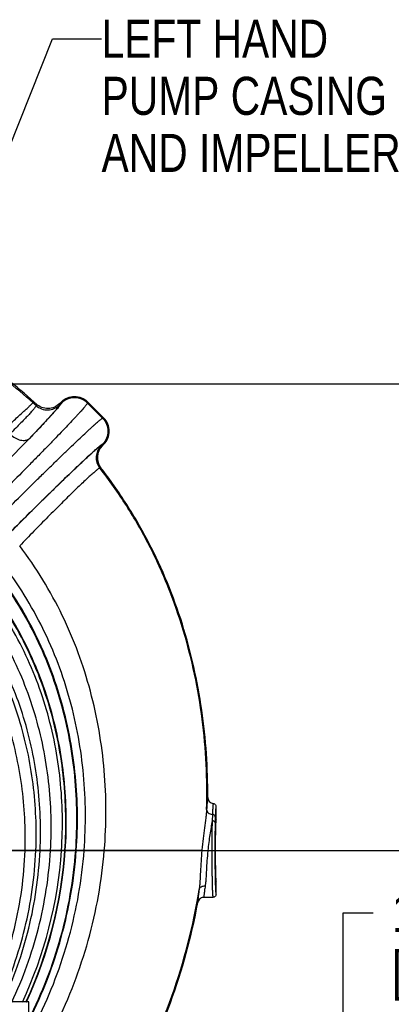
# Model space of a CAD drawing. Header units: inches. Extents: x 0 to 34, y 0 to 22.
# Tile 86 of 175: x 28.2 to 29.5, y 4.8 to 8.5. Entities that reach past the tile are written whole.
import ezdxf

# ---------------------------------------------------------------- set-up
doc = ezdxf.new("R2010")
doc.units = ezdxf.units.IN
doc.header["$LTSCALE"] = 1.87
doc.header["$MEASUREMENT"] = 0
doc.layers.get('0').update_dxf_attribs({"linetype": 'CONTINUOUS'})
doc.layers.add('94_3D_NOTES', color=7, linetype='CONTINUOUS')
doc.styles.get("Standard").update_dxf_attribs({"font": 'txt', "width": 0.8})
doc.dimstyles.new('DIMSTYLE_2', dxfattribs={"dimtxt": 0.14, "dimasz": 0.156, "dimexe": 0.125, "dimexo": 0.0625, "dimgap": 0.07, "dimtad": 0, "dimtih": 1, "dimtoh": 1, "dimlfac": 4, "dimzin": 4, "dimdsep": 46, "dimtxsty": 'Standard', "dimblk": '_FILLED', "dimblk1": '_FILLED', "dimblk2": '_FILLED', "dimcen": 0.09, "dimadec": 0, "dimazin": 0, "dimtp": 0.001, "dimtm": 0.001, "dimtfac": 1, "dimtofl": 0, "dimtmove": 0, "dimatfit": 3, "dimldrblk": '_FILLED', "dimfxl": 0, "dimtolj": 1, "dimtzin": 4, "dimarcsym": 0})
doc.dimstyles.get("Standard").update_dxf_attribs({"dimtxt": 0.14, "dimasz": 0.156, "dimexe": 0.125, "dimexo": 0.0625, "dimgap": 0.09, "dimtad": 0, "dimtih": 1, "dimtoh": 1, "dimdec": 3, "dimzin": 4, "dimdsep": 46, "dimtxsty": 'Standard', "dimblk": '_FILLED', "dimblk1": '_FILLED', "dimblk2": '_FILLED', "dimcen": 0.09, "dimadec": 0, "dimazin": 0, "dimtol": 1, "dimtp": 0.001, "dimtm": 0.001, "dimtfac": 1, "dimtdec": 3, "dimtofl": 0, "dimtmove": 0, "dimatfit": 3, "dimldrblk": '_FILLED', "dimfxl": 0, "dimtolj": 1, "dimtzin": 4, "dimarcsym": 0})

# ---------------------------------------------------------------- blocks, each defined once
blk = doc.blocks.new('_FILLED')
at = {"color": 0, "linetype": 'ByBlock'}
blk.add_solid([(0, 0), (-1, 0.2), (-1, -0.2)], dxfattribs=at)
blk = doc.blocks.new('*D5')
at = {"color": 6, "linetype": 'Continuous'}
for p, q in [((29.3409, 4.517), (29.3409, 5.1731)), ((29.3409, 5.1731), (29.4509, 5.1731)), ((27.3375, 4.517), (29.4659, 4.517)), ((27.1464, 4.1582), (29.4659, 4.1582)), ((29.3409, 4.1582), (29.3409, 3.8457))]:
    blk.add_line(p, q, dxfattribs=at)
at = {"color": 6, "linetype": 'Continuous', "xscale": 0.156, "yscale": 0.156, "zscale": 0.156}
for p, rotation in [((29.3409, 4.517), 270), ((29.3409, 4.1582), 90)]:
    blk.add_blockref('_FILLED', p, dxfattribs=dict(at, rotation=rotation))
at = {"color": 6, "linetype": 'Continuous', "insert": (29.5209, 5.2431), "char_height": 0.14, "width": 0.672, "attachment_point": 1, "line_spacing_factor": 0.9}
blk.add_mtext('1.44\\P[36,4]', dxfattribs=at)
blk = doc.blocks.new('*D29')
at = {"color": 2, "linetype": 'Continuous'}
for p, q in [((30.6912, 4.7806), (30.6912, 5.6937)), ((28.0949, 5.403), (30.8162, 5.403)), ((30.6912, 5.403), (30.6912, 4.7806)), ((30.6912, 4.1582), (30.6912, 4.7806)), ((27.1464, 4.1582), (30.8162, 4.1582))]:
    blk.add_line(p, q, dxfattribs=at)
at = {"color": 2, "linetype": 'Continuous', "xscale": 0.156, "yscale": 0.156, "zscale": 0.156}
for p, rotation in [((30.6912, 5.403), 90), ((30.6912, 4.1582), 270)]:
    blk.add_blockref('_FILLED', p, dxfattribs=dict(at, rotation=rotation))
at = {"color": 2, "linetype": 'Continuous', "insert": (30.5232, 6.1137), "char_height": 0.14, "width": 0.784, "attachment_point": 2, "line_spacing_factor": 0.9}
blk.add_mtext('4.98\\P[126,5]', dxfattribs=at)
blk = doc.blocks.new('*D32')
at = {"color": 2, "linetype": 'Continuous'}
for p, q in [((24.8589, 7.1198), (31.4091, 7.1198)), ((31.2841, 7.1198), (31.2841, 6.6166)), ((31.2841, 4.1582), (31.2841, 6.1266)), ((26.8738, 4.1582), (31.4091, 4.1582))]:
    blk.add_line(p, q, dxfattribs=at)
at = {"color": 2, "linetype": 'Continuous', "xscale": 0.156, "yscale": 0.156, "zscale": 0.156}
for p, rotation in [((31.2841, 7.1198), 90), ((31.2841, 4.1582), 270)]:
    blk.add_blockref('_FILLED', p, dxfattribs=dict(at, rotation=rotation))
at = {"color": 2, "linetype": 'Continuous', "insert": (31.1721, 6.5466), "char_height": 0.14, "width": 0.784, "attachment_point": 2, "line_spacing_factor": 0.9}
blk.add_mtext('11.85\\P[300,9]', dxfattribs=at)

msp = doc.modelspace()

# ---------------------------------------------------------------- linework, layer by layer
at = {"color": 7, "linetype": 'Continuous'}
for p, q in [((28.201824, 7.049563), (28.205479, 7.052728)), ((28.299913, 7.047206), (28.306121, 7.053415)), ((28.306121, 7.053415), (28.306121, 7.048782)), ((28.401548, 7.053415), (28.401548, 7.048782)), ((28.461685, 6.993278), (28.401548, 7.053415)), ((28.457052, 6.993278), (28.401548, 7.048782)), ((28.457052, 6.993278), (28.461685, 6.993278)), ((28.455823, 6.892414), (28.451917, 6.892545)), ((28.456226, 6.892392), (28.455823, 6.892414)), ((28.456226, 6.892392), (28.461685, 6.897851)), ((28.457052, 6.897851), (28.461685, 6.897851)), ((28.451163, 6.809758), (28.446891, 6.809869)), ((28.873756, 5.518223), (28.873756, 5.56441)), ((28.860485, 5.535814), (28.859232, 5.512124)), ((28.82173, 5.402986), (28.084368, 5.402986)), ((28.821913, 5.404985), (28.82173, 5.402986)), ((28.82173, 5.402986), (28.843523, 5.4012)), ((28.843707, 5.402986), (28.843523, 5.4012)), ((28.873756, 5.241726), (28.873756, 5.287748)), ((28.862502, 5.230486), (28.829159, 5.230486)), ((28.186256, 4.845736), (28.035532, 4.845736)), ((28.177002, 4.844919), (28.178779, 4.848752)), ((28.186256, 4.775156), (28.186256, 4.845736))]:
    msp.add_line(p, q, dxfattribs=at)
for centre, radius, start, end in [((26.919057, 5.617368), 1.922674, 47.710373, 48.150307), ((26.889664, 5.615851), 1.948329, 47.206341, 47.518234), ((16.865127, 17.824246), 15.720755, 315.003296, 316.0767575), ((28.496168, 6.848364), 0.062531, 135.04517, 217.997206), ((28.500403, 6.848214), 0.062478, 134.998709, 217.989099), ((28.865852, 5.597989), 0.022503, 179.650382, 264.305033), ((30.974329, 5.461612), 2.104299, 178.214244, 178.818401), ((26.746678, 5.507205), 1.56298, 334.934998, 356.176684), ((26.741303, 5.510561), 1.580799, 335.276466, 356.09792), ((26.740366, 5.510956), 1.583524, 335.280043, 356.090342), ((28.829175, 5.207981), 0.022509, 123.511621, 169.63993), ((28.829158, 5.208019), 0.022467, 89.997643, 123.53105), ((26.782585, 5.493658), 1.536232, 335.021274, 335.205151)]:
    msp.add_arc(centre, radius, start, end, dxfattribs=at)
msp.add_ellipse((28.873757, 5.402986), major_axis=(0, 0.115238), ratio=0.02618592, start_param=6.28359436, end_param=9.42436891, dxfattribs=at)
for points, knots in [([(28.201824, 7.049563), (28.169559, 7.078468), (28.103523, 7.133858), (28.001978, 7.212275), (27.900705, 7.287507), (27.80184, 7.361043), (27.707569, 7.434065), (27.620238, 7.507546), (27.542332, 7.582197), (27.496741, 7.635079), (27.476549, 7.661938)], [0, 0, 0, 0, 0.13658647, 0.2716015, 0.40448868, 0.53435972, 0.66009475, 0.7804203, 0.89405167, 1, 1, 1, 1]), ([(28.205479, 7.052728), (28.173875, 7.081672), (28.109202, 7.137116), (27.977812, 7.240677), (27.846277, 7.33817), (27.721081, 7.436271), (27.635273, 7.508983), (27.55853, 7.582625), (27.513437, 7.634635), (27.493391, 7.661023)], [0, 0, 0, 0, 0.13698787, 0.2721329, 0.53470824, 0.66028904, 0.78049555, 0.89407108, 1, 1, 1, 1]), ([(28.306121, 7.053415), (28.312328, 7.059621), (28.327357, 7.069689), (28.353835, 7.074924), (28.380313, 7.069689), (28.395342, 7.059621), (28.401548, 7.053415)], [0, 0, 0, 0, 0.25003121, 0.5, 0.74996879, 1, 1, 1, 1]), ([(28.401548, 7.048782), (28.395339, 7.054982), (28.380307, 7.065037), (28.353835, 7.070261), (28.327362, 7.065037), (28.31233, 7.054982), (28.306121, 7.048782)], [0, 0, 0, 0, 0.250008, 0.5, 0.74999201, 1, 1, 1, 1]), ([(27.912095, 6.784531), (27.929823, 6.800574), (27.964886, 6.832408), (28.016143, 6.879179), (28.064217, 6.92323), (28.107177, 6.96272), (28.138979, 6.992021), (28.160608, 7.011956), (28.173574, 7.0239), (28.184172, 7.033638), (28.192295, 7.041086), (28.197904, 7.046137), (28.200781, 7.048723), (28.201824, 7.049563)], [0, 0, 0, 0, 0.18266945, 0.36182003, 0.53013233, 0.68083799, 0.80763937, 0.86050359, 0.90557155, 0.94232201, 0.97046464, 0.98976726, 1, 1, 1, 1]), ([(28.401548, 7.048782), (28.401534, 7.04859), (28.40137, 7.048119), (28.400964, 7.047327), (28.400323, 7.046295), (28.399034, 7.044425), (28.396806, 7.041513), (28.393407, 7.037342), (28.389078, 7.032246), (28.383833, 7.026241), (28.377683, 7.019343), (28.370646, 7.011573), (28.362742, 7.002953), (28.350561, 6.989803), (28.333339, 6.971453), (28.310398, 6.947306), (28.284661, 6.920479), (28.256419, 6.891274), (28.225987, 6.860019), (28.193705, 6.827066), (28.148088, 6.780753), (28.089273, 6.721502), (28.041577, 6.6739), (28.017514, 6.650002)], [0, 0, 0, 0, 0.00104457, 0.00264664, 0.00483243, 0.00761083, 0.01495424, 0.02467531, 0.03675472, 0.05116205, 0.0678591, 0.08680078, 0.10793458, 0.13120245, 0.18387459, 0.24422995, 0.31159384, 0.38521222, 0.46426028, 0.54785176, 0.6350494, 0.81632506, 1, 1, 1, 1]), ([(28.212783, 7.039671), (28.212701, 7.039091), (28.212116, 7.037694), (28.210747, 7.035361), (28.208633, 7.032336), (28.205788, 7.028638), (28.202202, 7.024267), (28.196012, 7.017058), (28.186416, 7.006459), (28.172722, 6.991923), (28.156318, 6.974976), (28.137361, 6.955776), (28.123839, 6.942293), (28.116686, 6.935197)], [0, 0, 0, 0, 0.01235225, 0.03133885, 0.05720234, 0.08999873, 0.12972962, 0.17637835, 0.29031228, 0.43113709, 0.5974037, 0.78756949, 1, 1, 1, 1]), ([(28.306121, 7.048782), (28.306121, 7.048588), (28.305978, 7.048104), (28.305589, 7.047294), (28.304959, 7.046234), (28.303671, 7.044309), (28.301422, 7.041312), (28.297973, 7.037019), (28.293565, 7.031776), (28.288215, 7.0256), (28.281937, 7.018512), (28.274753, 7.010538), (28.266686, 7.001705), (28.254278, 6.988267), (28.236776, 6.96958), (28.213533, 6.945095), (28.197019, 6.927886), (28.188312, 6.918851)], [0, 0, 0, 0, 0.00331482, 0.0084163, 0.0154093, 0.02432885, 0.04797906, 0.07936397, 0.11840437, 0.16498272, 0.21895127, 0.28013259, 0.34832387, 0.42329825, 0.59256786, 0.78566619, 1, 1, 1, 1]), ([(28.298981, 7.041635), (28.298772, 7.04102), (28.297931, 7.03954), (28.29619, 7.036972), (28.293606, 7.033565), (28.290205, 7.02933), (28.285975, 7.024276), (28.278747, 7.015881), (28.267667, 7.003438), (28.251978, 6.986268), (28.233279, 6.966177), (28.211743, 6.943359), (28.196415, 6.927302), (28.188312, 6.918851)], [0, 0, 0, 0, 0.01178718, 0.03055827, 0.05637492, 0.08922149, 0.12906126, 0.1758513, 0.29008163, 0.43112839, 0.59752849, 0.78771467, 1, 1, 1, 1]), ([(28.213281, 7.045544), (28.213358, 7.044737), (28.213254, 7.042758), (28.212974, 7.040812), (28.212783, 7.039671)], [0, 0, 0, 0, 0.41213068, 1, 1, 1, 1]), ([(28.212783, 7.039671), (28.218619, 7.034371), (28.232459, 7.025919), (28.256325, 7.021917), (28.279978, 7.026998), (28.293405, 7.036074), (28.298981, 7.041635)], [0, 0, 0, 0, 0.2501146, 0.50018024, 0.75014142, 1, 1, 1, 1]), ([(28.299913, 7.047206), (28.294305, 7.041598), (28.280788, 7.032451), (28.256962, 7.027383), (28.232959, 7.031535), (28.219101, 7.040156), (28.213281, 7.045544)], [0, 0, 0, 0, 0.25003062, 0.4999997, 0.74996965, 1, 1, 1, 1]), ([(28.299913, 7.047206), (28.300024, 7.046407), (28.299855, 7.044485), (28.29933, 7.042665), (28.298981, 7.041635)], [0, 0, 0, 0, 0.42598793, 1, 1, 1, 1]), ([(28.058272, 6.609244), (28.082167, 6.633304), (28.129765, 6.680996), (28.189013, 6.739807), (28.235326, 6.785425), (28.26828, 6.817707), (28.299535, 6.84814), (28.32874, 6.876383), (28.355568, 6.90212), (28.379716, 6.925063), (28.398067, 6.942285), (28.411217, 6.954467), (28.419838, 6.962372), (28.427609, 6.969409), (28.434507, 6.975559), (28.440513, 6.980805), (28.44561, 6.985134), (28.449782, 6.988534), (28.452694, 6.990763), (28.454565, 6.992053), (28.455597, 6.992694), (28.456389, 6.9931), (28.45686, 6.993263), (28.457052, 6.993278)], [0, 0, 0, 0, 0.18365054, 0.36492351, 0.45212209, 0.53571496, 0.61476452, 0.68838457, 0.75575041, 0.81610803, 0.86878263, 0.89205168, 0.91318706, 0.93212998, 0.94882882, 0.96323772, 0.97531902, 0.98504196, 0.99238718, 0.99516619, 0.99735264, 0.99895522, 1, 1, 1, 1]), ([(28.457052, 6.993278), (28.463253, 6.987069), (28.473307, 6.972037), (28.478531, 6.945565), (28.473307, 6.919092), (28.463253, 6.90406), (28.457052, 6.897851)], [0, 0, 0, 0, 0.25000799, 0.5, 0.74999201, 1, 1, 1, 1]), ([(28.461685, 6.897851), (28.467891, 6.904058), (28.47796, 6.919086), (28.483194, 6.945565), (28.47796, 6.972043), (28.467891, 6.987071), (28.461685, 6.993278)], [0, 0, 0, 0, 0.25003121, 0.5, 0.74996879, 1, 1, 1, 1]), ([(28.116691, 6.935202), (28.122378, 6.929689), (28.134546, 6.920362), (28.15177, 6.913065), (28.165148, 6.911117), (28.174107, 6.911639), (28.182023, 6.914122), (28.186455, 6.917112), (28.188312, 6.918851)], [0, 0, 0, 0, 0.29756251, 0.57009023, 0.69182141, 0.80274001, 0.90441128, 1, 1, 1, 1]), ([(28.451917, 6.892545), (28.451745, 6.892548), (28.451314, 6.89243), (28.450595, 6.892097), (28.44966, 6.891556), (28.447973, 6.890453), (28.44536, 6.888527), (28.441631, 6.885574), (28.437088, 6.881802), (28.43174, 6.877217), (28.4256, 6.871827), (28.415858, 6.863118), (28.4019, 6.850365), (28.383163, 6.83293), (28.361882, 6.812849), (28.338295, 6.79034), (28.312677, 6.765665), (28.285335, 6.739127), (28.256588, 6.711034), (28.21633, 6.671439), (28.164997, 6.620496), (28.123819, 6.579197), (28.103191, 6.55839)], [0, 0, 0, 0, 0.0010721, 0.00270675, 0.0049342, 0.00776125, 0.01521628, 0.02506493, 0.03728893, 0.05186878, 0.06878702, 0.08799993, 0.1329822, 0.18613559, 0.24686597, 0.31459545, 0.38851079, 0.46764647, 0.55110369, 0.63800078, 0.81814413, 1, 1, 1, 1]), ([(28.11317, 6.568716), (28.133704, 6.589413), (28.17462, 6.630425), (28.225591, 6.680958), (28.265457, 6.72013), (28.293837, 6.747837), (28.320766, 6.773944), (28.345943, 6.798158), (28.369083, 6.820208), (28.389929, 6.839848), (28.408244, 6.856858), (28.42186, 6.869267), (28.43135, 6.877723), (28.437333, 6.882958), (28.44255, 6.887415), (28.446985, 6.891082), (28.450627, 6.893955), (28.453462, 6.896019), (28.455341, 6.897226), (28.456454, 6.897736), (28.456879, 6.897851), (28.457052, 6.897851)], [0, 0, 0, 0, 0.18361342, 0.36484937, 0.4520299, 0.53560537, 0.61463854, 0.68824371, 0.75559683, 0.81594468, 0.86861346, 0.91301722, 0.93196249, 0.94866585, 0.96308195, 0.97517391, 0.98491229, 0.99228017, 0.99727991, 0.99891116, 1, 1, 1, 1]), ([(28.446891, 6.809869), (28.446737, 6.809888), (28.446349, 6.809819), (28.445343, 6.809423), (28.443657, 6.808415), (28.441136, 6.806659), (28.437913, 6.804192), (28.434002, 6.801029), (28.429411, 6.797165), (28.424151, 6.792607), (28.415819, 6.785222), (28.403912, 6.774381), (28.387965, 6.759526), (28.369897, 6.742381), (28.349921, 6.723115), (28.328259, 6.70197), (28.305182, 6.679201), (28.280973, 6.655063), (28.247178, 6.620963), (28.204204, 6.577013), (28.169888, 6.541248), (28.152777, 6.523168)], [0, 0, 0, 0, 0.00113072, 0.00280088, 0.00789576, 0.01537721, 0.02524442, 0.03748357, 0.05207944, 0.06902015, 0.08826239, 0.13330517, 0.18650109, 0.24726184, 0.31502995, 0.38897668, 0.46811423, 0.55154475, 0.63839631, 0.81837895, 1, 1, 1, 1]), ([(28.839359, 5.553657), (28.842307, 5.664686), (28.834138, 5.832233), (28.797028, 6.052034), (28.755533, 6.214635), (28.70004, 6.373225), (28.630473, 6.526525), (28.546767, 6.673207), (28.481693, 6.765406), (28.446891, 6.809869)], [0, 0, 0, 0, 0.24829932, 0.37305267, 0.49794933, 0.62297323, 0.74819236, 0.87377177, 1, 1, 1, 1]), ([(28.84335, 5.598127), (28.844028, 5.70557), (28.829682, 5.92129), (28.770566, 6.185327), (28.697197, 6.388745), (28.628996, 6.5364), (28.547619, 6.677777), (28.484725, 6.766783), (28.451163, 6.809758)], [0, 0, 0, 0, 0.24857208, 0.49808266, 0.6231079, 0.74831147, 0.87385171, 1, 1, 1, 1]), ([(28.46341, 5.402986), (28.471473, 5.500728), (28.471374, 5.649069), (28.446253, 5.844515), (28.414482, 5.989643), (28.36949, 6.131541), (28.311138, 6.268921), (28.239503, 6.400514), (28.183088, 6.483261), (28.152777, 6.523168)], [0, 0, 0, 0, 0.24764752, 0.37227527, 0.49715302, 0.622247, 0.74763051, 0.8734596, 1, 1, 1, 1]), ([(28.389291, 5.402986), (28.396319, 5.495526), (28.395286, 5.635849), (28.370231, 5.820501), (28.339243, 5.957408), (28.295814, 6.09114), (28.239835, 6.220505), (28.171408, 6.344337), (28.117697, 6.422166), (28.088878, 6.459697)], [0, 0, 0, 0, 0.24798705, 0.37264535, 0.49749643, 0.62252666, 0.7478256, 0.87356052, 1, 1, 1, 1]), ([(28.35835, 5.402986), (28.364899, 5.493395), (28.363378, 5.630421), (28.338155, 5.810594), (28.307315, 5.94405), (28.264327, 6.074314), (28.209096, 6.200232), (28.141731, 6.320675), (28.088944, 6.396315), (28.060642, 6.432776)], [0, 0, 0, 0, 0.24820016, 0.37288126, 0.4977169, 0.62270519, 0.74794692, 0.87361963, 1, 1, 1, 1]), ([(28.360582, 5.402986), (28.367169, 5.493547), (28.365687, 5.630808), (28.340479, 5.811302), (28.30963, 5.945006), (28.266612, 6.07552), (28.211326, 6.201687), (28.143883, 6.322376), (28.091027, 6.398175), (28.062687, 6.434713)], [0, 0, 0, 0, 0.24818053, 0.37285842, 0.49769419, 0.62268537, 0.74793213, 0.87361156, 1, 1, 1, 1]), ([(28.30618, 5.402986), (28.311958, 5.489805), (28.309587, 5.621291), (28.283826, 5.793889), (28.252931, 5.921478), (28.210258, 6.045819), (28.155725, 6.165817), (28.089451, 6.280405), (28.037684, 6.352197), (28.009965, 6.386767)], [0, 0, 0, 0, 0.24841877, 0.37304892, 0.49778092, 0.62265603, 0.74781958, 0.87349433, 1, 1, 1, 1]), ([(28.318437, 5.402986), (28.324399, 5.490613), (28.322242, 5.623348), (28.296646, 5.79766), (28.265803, 5.926583), (28.223105, 6.052274), (28.168467, 6.173628), (28.102003, 6.289563), (28.050047, 6.362246), (28.022217, 6.397255)], [0, 0, 0, 0, 0.24837172, 0.37301695, 0.49777606, 0.62267927, 0.74786058, 0.87353124, 1, 1, 1, 1]), ([(28.320204, 5.402986), (28.326189, 5.490734), (28.324058, 5.623654), (28.298486, 5.798222), (28.267655, 5.927342), (28.224962, 6.053234), (28.170322, 6.174789), (28.103849, 6.290924), (28.05188, 6.363741), (28.024042, 6.398816)], [0, 0, 0, 0, 0.24837287, 0.37302417, 0.49779019, 0.62269876, 0.74788129, 0.87354636, 1, 1, 1, 1]), ([(28.265723, 5.402986), (28.270632, 5.487384), (28.267278, 5.615058), (28.240966, 5.782416), (28.210107, 5.905897), (28.167965, 6.026049), (28.114498, 6.14182), (28.049856, 6.252182), (27.999533, 6.321253), (27.972631, 6.35448)], [0, 0, 0, 0, 0.24913683, 0.37397591, 0.4988093, 0.62366389, 0.74866548, 0.87401353, 1, 1, 1, 1]), ([(28.212002, 5.402986), (28.215445, 5.484544), (28.210383, 5.607649), (28.183027, 5.768664), (28.15213, 5.88707), (28.110778, 6.001967), (28.059009, 6.112342), (27.997045, 6.217212), (27.94908, 6.282761), (27.923518, 6.314231)], [0, 0, 0, 0, 0.25081808, 0.37623297, 0.50140152, 0.626282, 0.75091989, 0.87542678, 1, 1, 1, 1]), ([(28.22748, 5.402986), (28.231339, 5.485335), (28.226776, 5.609713), (28.199764, 5.772504), (28.168931, 5.892336), (28.127422, 6.008716), (28.075256, 6.12062), (28.012632, 6.227051), (27.964072, 6.29361), (27.938169, 6.325584)], [0, 0, 0, 0, 0.25034476, 0.3756016, 0.50068064, 0.62555772, 0.75029909, 0.87503917, 1, 1, 1, 1]), ([(28.172217, 5.402986), (28.174865, 5.482697), (28.168776, 5.602887), (28.140508, 5.75982), (28.109227, 5.874995), (28.067833, 5.986567), (28.016416, 6.093558), (27.955237, 6.195016), (27.908076, 6.258343), (27.882993, 6.288712)], [0, 0, 0, 0, 0.2514045, 0.37697869, 0.50222044, 0.62708093, 0.75159089, 0.87584081, 1, 1, 1, 1]), ([(28.84335, 5.598127), (28.84325, 5.598115), (28.84305, 5.597822), (28.84287, 5.597267), (28.842646, 5.596329), (28.842431, 5.595062), (28.842205, 5.593435), (28.841876, 5.590577), (28.841469, 5.586147), (28.840987, 5.579829), (28.840476, 5.572208), (28.839929, 5.56334), (28.839556, 5.557017), (28.839359, 5.553657)], [0, 0, 0, 0, 0.00669522, 0.02016758, 0.0412515, 0.07009817, 0.10672878, 0.15111156, 0.26288167, 0.40471599, 0.5756607, 0.77455362, 1, 1, 1, 1]), ([(28.839359, 5.553657), (28.839081, 5.548727), (28.838193, 5.538355), (28.83557, 5.515908), (28.831275, 5.485185), (28.826101, 5.446025), (28.823189, 5.418871), (28.821913, 5.404985)], [0, 0, 0, 0, 0.09896533, 0.20850642, 0.45283707, 0.72057428, 1, 1, 1, 1]), ([(28.839359, 5.553657), (28.839349, 5.551449), (28.840547, 5.546781), (28.845348, 5.541097), (28.852289, 5.537171), (28.857695, 5.53601), (28.860485, 5.535814)], [0, 0, 0, 0, 0.21978542, 0.45887, 0.72164438, 1, 1, 1, 1]), ([(28.863619, 5.575597), (28.863534, 5.575596), (28.863347, 5.575342), (28.863196, 5.574857), (28.862997, 5.574028), (28.862814, 5.572902), (28.862619, 5.571451), (28.862341, 5.568897), (28.862006, 5.564931), (28.861626, 5.55927), (28.861242, 5.55244), (28.860856, 5.544491), (28.860611, 5.538823), (28.860485, 5.535814)], [0, 0, 0, 0, 0.00638799, 0.01953603, 0.04036238, 0.06902098, 0.10552511, 0.14983721, 0.26164023, 0.40367203, 0.57493614, 0.77427587, 1, 1, 1, 1]), ([(28.863621, 5.575596), (28.864985, 5.57546), (28.867687, 5.574669), (28.871039, 5.572127), (28.873237, 5.568539), (28.873754, 5.565772), (28.873753, 5.564402)], [0, 0, 0, 0, 0.24978427, 0.50003482, 0.75026359, 1, 1, 1, 1]), ([(28.873756, 5.56441), (28.873678, 5.564412), (28.873498, 5.564182), (28.873361, 5.563734), (28.873175, 5.562967), (28.872919, 5.561378), (28.872612, 5.558633), (28.872277, 5.554476), (28.871947, 5.549177), (28.871628, 5.542777), (28.871323, 5.535325), (28.871142, 5.53001), (28.871053, 5.527187)], [0, 0, 0, 0, 0.00626235, 0.01919443, 0.03979525, 0.06825074, 0.14876918, 0.26044892, 0.40253107, 0.57401655, 0.77374244, 1, 1, 1, 1]), ([(28.859232, 5.512124), (28.85809, 5.503982), (28.855388, 5.486931), (28.851119, 5.460409), (28.847021, 5.432174), (28.844726, 5.41282), (28.843707, 5.402986)], [0, 0, 0, 0, 0.22369603, 0.46974608, 0.73097446, 1, 1, 1, 1]), ([(28.859232, 5.512124), (28.858891, 5.495058), (28.858426, 5.458679), (28.858279, 5.422298), (28.858279, 5.402986)], [0, 0, 0, 0, 0.46916597, 1, 1, 1, 1]), ([(28.870478, 5.505006), (28.870448, 5.505953), (28.869663, 5.508005), (28.867037, 5.510269), (28.863412, 5.511739), (28.860661, 5.512105), (28.859232, 5.512124)], [0, 0, 0, 0, 0.19691118, 0.4295832, 0.70295583, 1, 1, 1, 1]), ([(28.871053, 5.527187), (28.871029, 5.528275), (28.870383, 5.530556), (28.867978, 5.533319), (28.864526, 5.53519), (28.86186, 5.535732), (28.860485, 5.535814)], [0, 0, 0, 0, 0.21984785, 0.45898017, 0.72181622, 1, 1, 1, 1]), ([(28.870478, 5.505006), (28.870137, 5.489054), (28.869672, 5.455047), (28.869526, 5.421039), (28.869526, 5.402986)], [0, 0, 0, 0, 0.46916719, 1, 1, 1, 1]), ([(28.037803, 4.844611), (28.078956, 4.931343), (28.143056, 5.114442), (28.169016, 5.306598), (28.172217, 5.402986)], [0, 0, 0, 0, 0.49885619, 1, 1, 1, 1]), ([(28.0764, 4.845492), (28.117069, 4.932261), (28.180891, 5.115064), (28.207938, 5.306716), (28.212002, 5.402986)], [0, 0, 0, 0, 0.49862334, 1, 1, 1, 1]), ([(28.090235, 4.845631), (28.130965, 4.93241), (28.195159, 5.115116), (28.222968, 5.306705), (28.22748, 5.402986)], [0, 0, 0, 0, 0.4986353, 1, 1, 1, 1]), ([(28.123961, 4.845455), (28.164996, 4.932322), (28.230351, 5.114943), (28.260117, 5.306588), (28.265723, 5.402986)], [0, 0, 0, 0, 0.49873117, 1, 1, 1, 1]), ([(28.186917, 4.783382), (28.235495, 4.878936), (28.313571, 5.081368), (28.350535, 5.295112), (28.35835, 5.402986)], [0, 0, 0, 0, 0.49776235, 1, 1, 1, 1]), ([(28.188965, 4.782914), (28.237568, 4.878543), (28.315701, 5.08113), (28.35273, 5.295027), (28.360582, 5.402986)], [0, 0, 0, 0, 0.49774653, 1, 1, 1, 1]), ([(28.218817, 4.783145), (28.266746, 4.878946), (28.343972, 5.081555), (28.3811, 5.295129), (28.389291, 5.402986)], [0, 0, 0, 0, 0.49757114, 1, 1, 1, 1]), ([(28.285597, 4.762293), (28.334981, 4.861343), (28.414893, 5.070781), (28.454207, 5.29141), (28.46341, 5.402986)], [0, 0, 0, 0, 0.49713491, 1, 1, 1, 1]), ([(28.82173, 5.402986), (28.820528, 5.389701), (28.818553, 5.363642), (28.816541, 5.325849), (28.815103, 5.296083), (28.813513, 5.274302), (28.812459, 5.264231), (28.811824, 5.259442)], [0, 0, 0, 0, 0.27806771, 0.54473625, 0.78898693, 0.89929257, 1, 1, 1, 1]), ([(28.843523, 5.4012), (28.8423, 5.389197), (28.840339, 5.365706), (28.838469, 5.331762), (28.837176, 5.30519), (28.835673, 5.285904), (28.834652, 5.277045), (28.834032, 5.272848)], [0, 0, 0, 0, 0.28118387, 0.54921601, 0.79227422, 0.90112503, 1, 1, 1, 1]), ([(28.858279, 5.402986), (28.858279, 5.391767), (28.858332, 5.369758), (28.858529, 5.34265), (28.858767, 5.321921), (28.858978, 5.307448), (28.859222, 5.293895), (28.859497, 5.281393), (28.8598, 5.270062), (28.860128, 5.260012), (28.860476, 5.251338), (28.86084, 5.244124), (28.861173, 5.239057), (28.861456, 5.235789), (28.861656, 5.23393), (28.861846, 5.232494), (28.862055, 5.231425), (28.862209, 5.230833), (28.862404, 5.230486), (28.862502, 5.230486)], [0, 0, 0, 0, 0.1948596, 0.38226307, 0.4708535, 0.55492633, 0.6336656, 0.70629432, 0.77213213, 0.83053288, 0.88095585, 0.92290582, 0.95599526, 0.96912191, 0.97992257, 0.98838073, 0.99449711, 0.9982999, 1, 1, 1, 1]), ([(28.869526, 5.402986), (28.869526, 5.381977), (28.86972, 5.343303), (28.870336, 5.304632), (28.870815, 5.286973)], [0, 0, 0, 0, 0.54321996, 1, 1, 1, 1]), ([(28.542383, 4.50586), (28.609992, 4.62016), (28.723691, 4.864805), (28.790339, 5.126029), (28.811824, 5.259442)], [0, 0, 0, 0, 0.4956451, 1, 1, 1, 1]), ([(28.811824, 5.259442), (28.811359, 5.255876), (28.810483, 5.249156), (28.809272, 5.239723), (28.808268, 5.231601), (28.807492, 5.224857), (28.807019, 5.220119), (28.806783, 5.217058), (28.806691, 5.215316), (28.806655, 5.213962), (28.806707, 5.212956), (28.806767, 5.21237), (28.806937, 5.21204), (28.807033, 5.212029)], [0, 0, 0, 0, 0.22574047, 0.42524349, 0.59688741, 0.73928939, 0.85129852, 0.89562219, 0.93205809, 0.96055618, 0.98112651, 0.99394162, 1, 1, 1, 1]), ([(28.811824, 5.259442), (28.812194, 5.261453), (28.814057, 5.265497), (28.8193, 5.269982), (28.826259, 5.272603), (28.831409, 5.272996), (28.834032, 5.272848)], [0, 0, 0, 0, 0.21829875, 0.45636273, 0.71940547, 1, 1, 1, 1]), ([(28.834032, 5.272848), (28.833562, 5.26967), (28.832677, 5.26368), (28.831452, 5.255263), (28.830433, 5.248009), (28.829645, 5.241976), (28.829103, 5.237222), (28.828844, 5.234064), (28.828784, 5.232217), (28.828835, 5.231319), (28.828893, 5.230781), (28.829069, 5.230496), (28.829159, 5.230486)], [0, 0, 0, 0, 0.22515856, 0.42441949, 0.59606161, 0.73859231, 0.85075905, 0.93162521, 0.96015475, 0.98075048, 0.99363065, 1, 1, 1, 1]), ([(28.870815, 5.286973), (28.870908, 5.283566), (28.871098, 5.27714), (28.871422, 5.268114), (28.871766, 5.260336), (28.872125, 5.253877), (28.872452, 5.249346), (28.87273, 5.246428), (28.872927, 5.244772), (28.873112, 5.243493), (28.87332, 5.242549), (28.873466, 5.242016), (28.873666, 5.241722), (28.873756, 5.241726)], [0, 0, 0, 0, 0.22486165, 0.42404602, 0.59579135, 0.73846345, 0.85083273, 0.89534746, 0.93193398, 0.96055277, 0.98122391, 0.99408122, 1, 1, 1, 1]), ([(28.873753, 5.241737), (28.873754, 5.240275), (28.873163, 5.23732), (28.870669, 5.23357), (28.866919, 5.231079), (28.863964, 5.230487), (28.862502, 5.230487)], [0, 0, 0, 0, 0.24972362, 0.49997814, 0.75025139, 1, 1, 1, 1]), ([(28.544992, 4.503135), (28.608832, 4.61106), (28.717371, 4.841209), (28.784121, 5.086592), (28.807033, 5.212028)], [0, 0, 0, 0, 0.49581342, 1, 1, 1, 1])]:
    msp.add_open_spline(points, degree=3, knots=knots, dxfattribs=at)
msp.add_open_spline([(28.829159, 5.230486), (28.829162, 5.230486), (28.829164, 5.230486), (28.829167, 5.230486)], degree=3, dxfattribs=at)

# ---------------------------------------------------------------- texts
at = {"layer": '94_3D_NOTES', "color": 2, "linetype": 'Continuous', "insert": (28.453361, 8.459292), "char_height": 0.14, "width": 1.344, "attachment_point": 1, "line_spacing_factor": 0.9}
msp.add_mtext('LEFT HAND\\PPUMP CASING\\PAND IMPELLER', dxfattribs=at)

# ---------------------------------------------------------------- dimensions: what is measured, and where the dimension line sits
at = {"color": 2, "linetype": 'Continuous'}
for base, p1, p2, picture, middle in [((31.284078, 7.11985), (26.811256, 4.158236), (24.796356, 7.11985), '*D32', (31.284078, 6.371614)), ((30.691228, 5.402986), (27.083943, 4.158236), (28.032381, 5.402986), '*D29', (30.691228, 5.938724))]:
    dim = msp.add_linear_dim(base=base, p1=p1, p2=p2, angle=90, dimstyle='DIMSTYLE_2', dxfattribs=at)
    dim.commit()
    dim.dimension.update_dxf_attribs({"geometry": picture, "text_midpoint": middle, "dimtype": 160})
at = {"color": 6, "linetype": 'Continuous'}
dim = msp.add_linear_dim(base=(29.3409358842, 4.1582355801), p1=(27.2750057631, 4.5169855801), p2=(27.0839432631, 4.1582355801), angle=270, dimstyle='DIMSTYLE_2', dxfattribs=at)
dim.commit()
dim.dimension.update_dxf_attribs({"geometry": '*D5', "text_midpoint": (29.8569358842, 5.0680888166), "dimtype": 160})

# ---------------------------------------------------------------- leaders
at = {"layer": '94_3D_NOTES', "color": 2, "linetype": 'Continuous', "annotation_type": 0, "has_hookline": 1, "hookline_direction": 1, "text_width": 1.271864}
msp.add_leader([(27.849867, 7.32539), (28.273361, 8.389292), (28.453361, 8.389292)], dimstyle='Standard', override={"dimtad": 0}, dxfattribs=at)

doc.saveas('drawing.dxf')
